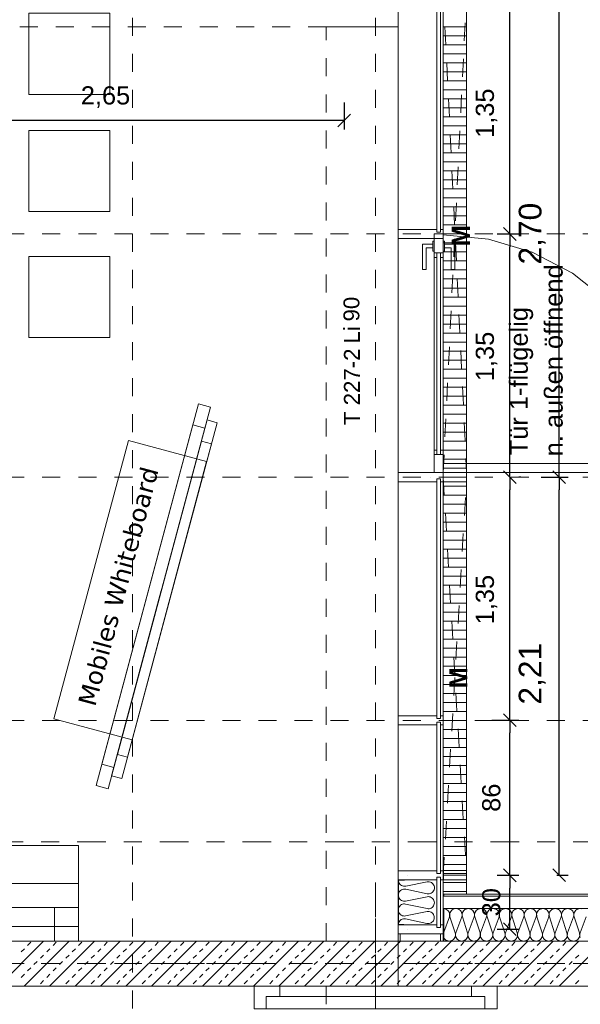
# Model space of a CAD drawing. Header units: metres. Extents: x -45.2 to 14.3, y -31.8 to 10.2.
# Tile 121 of 141: x -4.7 to -1.6, y -13.7 to -8.3. Entities that reach past the tile are written whole.
import ezdxf

# ---------------------------------------------------------------- set-up
doc = ezdxf.new("R2010")
doc.units = ezdxf.units.M
doc.header["$LTSCALE"] = 0.05
for name, pattern in [('1600.2032', [1.6, 0.8, -0.8]), ('Achsen 01', [5.291531, 3.175, -1.058062, 0.352704, -0.705764]), ('ISO-07 Punktiert', [0.889, 0.127, -0.762]), ('ISO-10 Dashed Dotted', [4.699, 3.048, -0.762, 0.127, -0.762]), ('Raster 01', [2, 1, -1]), ('VW-01 Strichlinie kurz', [2, 1, -1])]:
    doc.linetypes.add(name, pattern=pattern)
doc.layers.get('0').update_dxf_attribs({"lineweight": 25})
for name, color, linetype, lineweight, true_color in [('013_Beton und Stahlbetonarbeiten-000 Brüstung', 7, 'Continuous', 9, 0xa6a6a6), ('014_Fassadenarbeiten-330 mineralische Dämmung', 7, 'Continuous', 9, 0x666666), ('021_DA-Brüstungsrinne', 7, 'Continuous', 9, 0xaaaaaa), ('030_Sonnenschutzarbeiten-Bemassung', 7, 'Continuous', 13, 0xff6633), ('030_Sonnenschutzarbeiten-Grundriss', 7, 'Continuous', 13, 0x555555), ('032_Metallarbeiten-Fenster', 7, 'Continuous', 13, 0x444444), ('032_Metallarbeiten-PR_Fassade', 7, 'Continuous', 13, 0x444444), ('ACTES-Einrichtung Aufsicht.', 7, 'Continuous', 9, 0xa6a6a6), ('AV1-Achsen', 1, 'Achsen 01', 18, 0xff0000), ('AV1-Einrichtung', 7, 'Continuous', 9, 0xa6a6a6), ('AV1-Raster', 7, 'Raster 01', 9, 0xa6a6a6)]:
    doc.layers.add(name, color=color, linetype=linetype, lineweight=lineweight, true_color=true_color)
for name, color, linetype, lineweight in [('013_Beton und Stahlbetonarbeiten-000 Unterzüge', 7, 'ISO-07 Punktiert', 13), ('013_Beton und Stahlbetonarbeiten-340 Innenwände', 7, 'Continuous', 18), ('013_Beton und Stahlbetonarbeiten-Deckenversprung GRU', 7, 'VW-01 Strichlinie kurz', 9), ('026_Fensterarbeiten-330 allg.', 7, 'Continuous', 9), ('030_Sonnenschutzarbeiten-Kasten+Behang', 7, 'Continuous', 5), ('030_Sonnenschutzarbeiten-Motor', 7, 'Continuous', 5), ('031_Metallbauarbeiten-340 Innentüren _ Elemente', 7, 'Continuous', 9), ('AV1-Einrichtung Bemaßung', 7, 'Continuous', 9), ('AV1-Schnitt Achsen', 7, 'Achsen 01', 18), ('Keine', 7, 'Continuous', 9)]:
    doc.layers.add(name, color=color, linetype=linetype, lineweight=lineweight)
doc.styles.add('Arial', font='arial.ttf')
doc.styles.add('Arial (bold)', font='arialbd.ttf')
doc.styles.add('Verdana', font='verdana.ttf')

msp = doc.modelspace()

# ---------------------------------------------------------------- linework, layer by layer
at = {"color": 0, "linetype": 'Continuous', "lineweight": 15}
for p, q in [((-2.8396, -8.7848), (-2.9104, -8.8555)), ((-1.9193, -9.4854), (-1.99, -9.4146)), ((-1.99, -9.4146), (-1.9193, -9.4854)), ((-1.9193, -10.8354), (-1.99, -10.7646)), ((-1.99, -10.7646), (-1.9193, -10.8354)), ((-1.6458, -10.8354), (-1.7165, -10.7646)), ((-1.7165, -10.7646), (-1.6458, -10.8354)), ((-1.9193, -12.1845), (-1.99, -12.1138)), ((-1.99, -12.1138), (-1.9193, -12.1845)), ((-1.9193, -13.0454), (-1.99, -12.9746)), ((-1.99, -12.9746), (-1.9193, -13.0454)), ((-1.6458, -13.0448), (-1.7165, -12.974)), ((-1.9193, -13.345), (-1.99, -13.2742))]:
    msp.add_line(p, q, dxfattribs=at)
at = {"color": 0, "linetype": 'ByBlock', "lineweight": -2}
for p, q in [((-2.875, -8.8202), (-2.9457, -8.8202)), ((-1.9547, -9.45), (-1.9547, -9.3793)), ((-1.9547, -9.45), (-1.9547, -9.5207)), ((-1.9547, -10.8), (-1.9547, -10.7293)), ((-1.6811, -10.8), (-1.6811, -10.7293)), ((-1.9547, -10.8), (-1.9547, -10.8707)), ((-1.6811, -10.8), (-1.6811, -10.8707)), ((-1.9547, -12.1492), (-1.9547, -12.0785)), ((-1.9547, -12.1492), (-1.9547, -12.2199)), ((-1.9547, -13.01), (-1.9547, -12.9393)), ((-1.6811, -13.0094), (-1.6811, -12.9387)), ((-1.9547, -13.01), (-1.9547, -13.0807)), ((-1.9547, -13.3096), (-1.9547, -13.2389))]:
    msp.add_line(p, q, dxfattribs=at)
at = {"layer": '013_Beton und Stahlbetonarbeiten-000 Brüstung'}
msp.add_lwpolyline([(-0.125, -13.625), (-2.575, -13.625), (-2.575, -13.375), (-0.125, -13.375)], close=True, dxfattribs=at)
at = {"layer": '013_Beton und Stahlbetonarbeiten-000 Unterzüge', "linetype": 'VW-01 Strichlinie kurz'}
for p, q in [((-2.575, -7.9), (-2.575, -8.3)), ((-2.575, -8.3), (-5.2, -8.3))]:
    msp.add_line(p, q, dxfattribs=at)
msp.add_lwpolyline([(-2.975, -8.3), (-2.575, -8.3), (-2.575, -13.375), (-2.975, -13.375)], close=True, dxfattribs=at)
at = {"layer": '013_Beton und Stahlbetonarbeiten-340 Innenwände', "color": 251, "linetype": 'Continuous', "lineweight": 13, "true_color": 0x4c4c4c}
for p, q in [((-4.5427, -13.375), (-4.7927, -13.625)), ((-4.4013, -13.375), (-4.6513, -13.625)), ((-4.6315, -13.3997), (-4.6139, -13.382)), ((-4.2598, -13.375), (-4.5098, -13.625)), ((-4.4901, -13.3997), (-4.4725, -13.382)), ((-4.1184, -13.375), (-4.3684, -13.625)), ((-4.3487, -13.3997), (-4.331, -13.382)), ((-3.977, -13.375), (-4.227, -13.625)), ((-4.2073, -13.3997), (-4.1896, -13.382)), ((-3.8356, -13.375), (-4.0856, -13.625)), ((-4.0659, -13.3997), (-4.0482, -13.382)), ((-3.6941, -13.375), (-3.9441, -13.625)), ((-3.9244, -13.3997), (-3.9068, -13.382)), ((-3.5527, -13.375), (-3.8027, -13.625)), ((-3.783, -13.3997), (-3.7653, -13.382)), ((-3.4113, -13.375), (-3.6613, -13.625)), ((-3.6416, -13.3997), (-3.6239, -13.382)), ((-3.2699, -13.375), (-3.5199, -13.625)), ((-3.5002, -13.3997), (-3.4825, -13.382)), ((-3.1285, -13.375), (-3.3785, -13.625)), ((-3.3588, -13.3997), (-3.3411, -13.382)), ((-2.987, -13.375), (-3.237, -13.625)), ((-3.2173, -13.3997), (-3.1997, -13.382)), ((-2.8456, -13.375), (-3.0956, -13.625)), ((-3.0759, -13.3997), (-3.0582, -13.382)), ((-2.7042, -13.375), (-2.9542, -13.625)), ((-2.9345, -13.3997), (-2.9168, -13.382)), ((-2.5628, -13.375), (-2.8128, -13.625)), ((-2.7931, -13.3997), (-2.7754, -13.382)), ((-2.4214, -13.375), (-2.6714, -13.625)), ((-2.6517, -13.3997), (-2.634, -13.382)), ((-2.2799, -13.375), (-2.5299, -13.625)), ((-2.5102, -13.3997), (-2.4926, -13.382)), ((-2.1385, -13.375), (-2.3885, -13.625)), ((-2.3688, -13.3997), (-2.3511, -13.382)), ((-1.9971, -13.375), (-2.2471, -13.625)), ((-2.2274, -13.3997), (-2.2097, -13.382)), ((-1.8557, -13.375), (-2.1057, -13.625)), ((-2.086, -13.3997), (-2.0683, -13.382)), ((-1.7142, -13.375), (-1.9642, -13.625)), ((-1.9445, -13.3997), (-1.9269, -13.382)), ((-1.5728, -13.375), (-1.8228, -13.625)), ((-1.8031, -13.3997), (-1.7854, -13.382)), ((-1.4314, -13.375), (-1.6814, -13.625)), ((-1.6617, -13.3997), (-1.644, -13.382)), ((-4.6669, -13.435), (-4.6492, -13.4174)), ((-4.5255, -13.435), (-4.5078, -13.4174)), ((-4.3841, -13.435), (-4.3664, -13.4174)), ((-4.2426, -13.435), (-4.225, -13.4174)), ((-4.1012, -13.435), (-4.0835, -13.4174)), ((-3.9598, -13.435), (-3.9421, -13.4174)), ((-3.8184, -13.435), (-3.8007, -13.4174)), ((-3.677, -13.435), (-3.6593, -13.4174)), ((-3.5355, -13.435), (-3.5179, -13.4174)), ((-3.3941, -13.435), (-3.3764, -13.4174)), ((-3.2527, -13.435), (-3.235, -13.4174)), ((-3.1113, -13.435), (-3.0936, -13.4174)), ((-2.9698, -13.435), (-2.9522, -13.4174)), ((-2.8284, -13.435), (-2.8107, -13.4174)), ((-2.687, -13.435), (-2.6693, -13.4174)), ((-2.5456, -13.435), (-2.5279, -13.4174)), ((-2.4042, -13.435), (-2.3865, -13.4174)), ((-2.2627, -13.435), (-2.2451, -13.4174)), ((-2.1213, -13.435), (-2.1036, -13.4174)), ((-1.9799, -13.435), (-1.9622, -13.4174)), ((-1.8385, -13.435), (-1.8208, -13.4174)), ((-1.6971, -13.435), (-1.6794, -13.4174)), ((-4.5962, -13.5057), (-4.5785, -13.4881)), ((-4.5608, -13.4704), (-4.5432, -13.4527)), ((-4.4548, -13.5057), (-4.4371, -13.4881)), ((-4.4194, -13.4704), (-4.4017, -13.4527)), ((-4.3134, -13.5057), (-4.2957, -13.4881)), ((-4.278, -13.4704), (-4.2603, -13.4527)), ((-4.1719, -13.5057), (-4.1543, -13.4881)), ((-4.1366, -13.4704), (-4.1189, -13.4527)), ((-4.0305, -13.5057), (-4.0128, -13.4881)), ((-3.9952, -13.4704), (-3.9775, -13.4527)), ((-3.8891, -13.5057), (-3.8714, -13.4881)), ((-3.8537, -13.4704), (-3.8361, -13.4527)), ((-3.7477, -13.5057), (-3.73, -13.4881)), ((-3.7123, -13.4704), (-3.6946, -13.4527)), ((-3.6062, -13.5057), (-3.5886, -13.4881)), ((-3.5709, -13.4704), (-3.5532, -13.4527)), ((-3.4648, -13.5057), (-3.4471, -13.4881)), ((-3.4295, -13.4704), (-3.4118, -13.4527)), ((-3.3234, -13.5057), (-3.3057, -13.4881)), ((-3.288, -13.4704), (-3.2704, -13.4527)), ((-3.182, -13.5057), (-3.1643, -13.4881)), ((-3.1466, -13.4704), (-3.1289, -13.4527)), ((-3.0406, -13.5057), (-3.0229, -13.4881)), ((-3.0052, -13.4704), (-2.9875, -13.4527)), ((-2.8991, -13.5057), (-2.8815, -13.4881)), ((-2.8638, -13.4704), (-2.8461, -13.4527)), ((-2.7577, -13.5057), (-2.74, -13.4881)), ((-2.7224, -13.4704), (-2.7047, -13.4527)), ((-2.6163, -13.5057), (-2.5986, -13.4881)), ((-2.5809, -13.4704), (-2.5633, -13.4527)), ((-2.4749, -13.5057), (-2.4572, -13.4881)), ((-2.4395, -13.4704), (-2.4218, -13.4527)), ((-2.3335, -13.5057), (-2.3158, -13.4881)), ((-2.2981, -13.4704), (-2.2804, -13.4527)), ((-2.192, -13.5057), (-2.1744, -13.4881)), ((-2.1567, -13.4704), (-2.139, -13.4527)), ((-2.0506, -13.5057), (-2.0329, -13.4881)), ((-2.0153, -13.4704), (-1.9976, -13.4527)), ((-1.9092, -13.5057), (-1.8915, -13.4881)), ((-1.8738, -13.4704), (-1.8562, -13.4527)), ((-1.7678, -13.5057), (-1.7501, -13.4881)), ((-1.7324, -13.4704), (-1.7147, -13.4527)), ((-1.6263, -13.5057), (-1.6087, -13.4881)), ((-1.591, -13.4704), (-1.5733, -13.4527)), ((-4.6315, -13.5411), (-4.6139, -13.5234)), ((-4.4901, -13.5411), (-4.4725, -13.5234)), ((-4.3487, -13.5411), (-4.331, -13.5234)), ((-4.2073, -13.5411), (-4.1896, -13.5234)), ((-4.0659, -13.5411), (-4.0482, -13.5234)), ((-3.9244, -13.5411), (-3.9068, -13.5234)), ((-3.783, -13.5411), (-3.7653, -13.5234)), ((-3.6416, -13.5411), (-3.6239, -13.5234)), ((-3.5002, -13.5411), (-3.4825, -13.5234)), ((-3.3588, -13.5411), (-3.3411, -13.5234)), ((-3.2173, -13.5411), (-3.1997, -13.5234)), ((-3.0759, -13.5411), (-3.0582, -13.5234)), ((-2.9345, -13.5411), (-2.9168, -13.5234)), ((-2.7931, -13.5411), (-2.7754, -13.5234)), ((-2.6517, -13.5411), (-2.634, -13.5234)), ((-2.5102, -13.5411), (-2.4926, -13.5234)), ((-2.3688, -13.5411), (-2.3511, -13.5234)), ((-2.2274, -13.5411), (-2.2097, -13.5234)), ((-2.086, -13.5411), (-2.0683, -13.5234)), ((-1.9445, -13.5411), (-1.9269, -13.5234)), ((-1.8031, -13.5411), (-1.7854, -13.5234)), ((-1.6617, -13.5411), (-1.644, -13.5234)), ((-4.6669, -13.5765), (-4.6492, -13.5588)), ((-4.5608, -13.6118), (-4.5432, -13.5941)), ((-4.5255, -13.5765), (-4.5078, -13.5588)), ((-4.4194, -13.6118), (-4.4017, -13.5941)), ((-4.3841, -13.5765), (-4.3664, -13.5588)), ((-4.278, -13.6118), (-4.2603, -13.5941)), ((-4.2426, -13.5765), (-4.225, -13.5588)), ((-4.1366, -13.6118), (-4.1189, -13.5941)), ((-4.1012, -13.5765), (-4.0835, -13.5588)), ((-3.9952, -13.6118), (-3.9775, -13.5941)), ((-3.9598, -13.5765), (-3.9421, -13.5588)), ((-3.8537, -13.6118), (-3.8361, -13.5941)), ((-3.8184, -13.5765), (-3.8007, -13.5588)), ((-3.7123, -13.6118), (-3.6946, -13.5941)), ((-3.677, -13.5765), (-3.6593, -13.5588)), ((-3.5709, -13.6118), (-3.5532, -13.5941)), ((-3.5355, -13.5765), (-3.5179, -13.5588)), ((-3.4295, -13.6118), (-3.4118, -13.5941)), ((-3.3941, -13.5765), (-3.3764, -13.5588)), ((-3.288, -13.6118), (-3.2704, -13.5941)), ((-3.2527, -13.5765), (-3.235, -13.5588)), ((-3.1466, -13.6118), (-3.1289, -13.5941)), ((-3.1113, -13.5765), (-3.0936, -13.5588)), ((-3.0052, -13.6118), (-2.9875, -13.5941)), ((-2.9698, -13.5765), (-2.9522, -13.5588)), ((-2.8638, -13.6118), (-2.8461, -13.5941)), ((-2.8284, -13.5765), (-2.8107, -13.5588)), ((-2.7224, -13.6118), (-2.7047, -13.5941)), ((-2.687, -13.5765), (-2.6693, -13.5588)), ((-2.5809, -13.6118), (-2.5633, -13.5941)), ((-2.5456, -13.5765), (-2.5279, -13.5588)), ((-2.4395, -13.6118), (-2.4218, -13.5941)), ((-2.4042, -13.5765), (-2.3865, -13.5588)), ((-2.2981, -13.6118), (-2.2804, -13.5941)), ((-2.2627, -13.5765), (-2.2451, -13.5588)), ((-2.1567, -13.6118), (-2.139, -13.5941)), ((-2.1213, -13.5765), (-2.1036, -13.5588)), ((-2.0153, -13.6118), (-1.9976, -13.5941)), ((-1.9799, -13.5765), (-1.9622, -13.5588)), ((-1.8738, -13.6118), (-1.8562, -13.5941)), ((-1.8385, -13.5765), (-1.8208, -13.5588)), ((-1.7324, -13.6118), (-1.7147, -13.5941)), ((-1.6971, -13.5765), (-1.6794, -13.5588)), ((-1.591, -13.6118), (-1.5733, -13.5941))]:
    msp.add_line(p, q, dxfattribs=at)
at = {"layer": '013_Beton und Stahlbetonarbeiten-340 Innenwände'}
msp.add_lwpolyline([(-9.3, -13.375), (-0.125, -13.375), (-0.125, -13.625), (-9.3, -13.625)], close=True, dxfattribs=at)
at = {"layer": '013_Beton und Stahlbetonarbeiten-Deckenversprung GRU', "linetype": 'VW-01 Strichlinie kurz'}
msp.add_line((-2.975, -13.625), (-2.975, -21.725), dxfattribs=at)
at = {"layer": '014_Fassadenarbeiten-330 mineralische Dämmung'}
for points in [[(-2.5735, -13.0369), (-2.573, -13.0428), (-2.5715, -13.0486), (-2.5689, -13.054), (-2.5655, -13.0589), (-2.5612, -13.0631), (-2.5563, -13.0665), (-2.5509, -13.0689), (-2.5451, -13.0704), (-2.5391, -13.0708), (-2.5332, -13.0701), (-2.4141, -13.0462), (-2.4141, -13.0462), (-2.4081, -13.0456), (-2.4022, -13.046), (-2.3964, -13.0474), (-2.3909, -13.0499), (-2.386, -13.0533), (-2.3818, -13.0575), (-2.3783, -13.0623), (-2.3758, -13.0677), (-2.3742, -13.0735), (-2.3738, -13.0795), (-2.3738, -13.0795), (-2.3743, -13.0854), (-2.3759, -13.0911), (-2.3785, -13.0965), (-2.382, -13.1014), (-2.3863, -13.1055), (-2.3913, -13.1088), (-2.3968, -13.1112), (-2.4026, -13.1126), (-2.4085, -13.1129), (-2.4144, -13.1122), (-2.5333, -13.0869), (-2.5333, -13.0869), (-2.5392, -13.0861), (-2.5452, -13.0865), (-2.551, -13.0879), (-2.5565, -13.0902), (-2.5614, -13.0936), (-2.5657, -13.0977), (-2.5692, -13.1025), (-2.5718, -13.1079), (-2.5734, -13.1137), (-2.574, -13.1196), (-2.574, -13.1196), (-2.5735, -13.1255), (-2.572, -13.1313), (-2.5694, -13.1367), (-2.566, -13.1416), (-2.5617, -13.1458), (-2.5568, -13.1492), (-2.5514, -13.1516), (-2.5456, -13.1531), (-2.5396, -13.1535), (-2.5337, -13.1528), (-2.4145, -13.1289), (-2.4145, -13.1289), (-2.4086, -13.1283), (-2.4027, -13.1287), (-2.3969, -13.1301), (-2.3914, -13.1326), (-2.3865, -13.136), (-2.3823, -13.1402), (-2.3788, -13.145), (-2.3763, -13.1504), (-2.3747, -13.1562), (-2.3743, -13.1622), (-2.3743, -13.1622), (-2.3748, -13.1681), (-2.3764, -13.1738), (-2.379, -13.1792), (-2.3825, -13.1841), (-2.3868, -13.1882), (-2.3918, -13.1915), (-2.3973, -13.1939), (-2.4031, -13.1953), (-2.409, -13.1956), (-2.4149, -13.1949), (-2.5338, -13.1696), (-2.5338, -13.1696), (-2.5397, -13.1688), (-2.5457, -13.1692), (-2.5515, -13.1706), (-2.557, -13.1729), (-2.5619, -13.1763), (-2.5662, -13.1804), (-2.5697, -13.1852), (-2.5723, -13.1906), (-2.5739, -13.1964), (-2.5745, -13.2023), (-2.5745, -13.2023), (-2.574, -13.2082), (-2.5725, -13.214), (-2.5699, -13.2194), (-2.5665, -13.2243), (-2.5622, -13.2285), (-2.5573, -13.2319), (-2.5519, -13.2343), (-2.5461, -13.2358), (-2.5401, -13.2362), (-2.5342, -13.2355), (-2.415, -13.2116), (-2.415, -13.2116), (-2.4091, -13.211), (-2.4032, -13.2114), (-2.3974, -13.2128), (-2.3919, -13.2153), (-2.387, -13.2187), (-2.3828, -13.2229), (-2.3793, -13.2277), (-2.3768, -13.2331), (-2.3752, -13.2389), (-2.3748, -13.2449), (-2.3748, -13.2449), (-2.3753, -13.2508), (-2.3769, -13.2565), (-2.3795, -13.2619), (-2.383, -13.2668), (-2.3873, -13.2709), (-2.3923, -13.2742), (-2.3978, -13.2766), (-2.4036, -13.278), (-2.4095, -13.2783), (-2.4154, -13.2776), (-2.5343, -13.2523), (-2.5343, -13.2523), (-2.5402, -13.2515), (-2.5462, -13.2519), (-2.552, -13.2533), (-2.5575, -13.2556), (-2.5624, -13.259), (-2.5667, -13.2631), (-2.5702, -13.2679), (-2.5728, -13.2733), (-2.5744, -13.2791), (-2.575, -13.285)], [(-2.3225, -13.195), (-2.3162, -13.1958), (-2.3102, -13.1978), (-2.3046, -13.2008), (-2.2997, -13.2048), (-2.2955, -13.2097), (-2.2924, -13.2152), (-2.2903, -13.2212), (-2.2894, -13.2275), (-2.2896, -13.2338), (-2.291, -13.24), (-2.3225, -13.3254)], [(-2.0841, -13.24), (-2.0828, -13.234), (-2.0825, -13.2278), (-2.0833, -13.2217), (-2.0853, -13.2159), (-2.0882, -13.2104), (-2.092, -13.2056), (-2.0967, -13.2016), (-2.0967, -13.2016), (-2.102, -13.1984), (-2.1078, -13.1962), (-2.1138, -13.1951), (-2.12, -13.1951), (-2.1261, -13.1962), (-2.1318, -13.1984), (-2.1371, -13.2016), (-2.1371, -13.2016), (-2.1418, -13.2056), (-2.1456, -13.2104), (-2.1486, -13.2159), (-2.1505, -13.2217), (-2.1513, -13.2278), (-2.1511, -13.234), (-2.1497, -13.24), (-2.1208, -13.33), (-2.1208, -13.33), (-2.1194, -13.336), (-2.1191, -13.3422), (-2.12, -13.3483), (-2.1219, -13.3542), (-2.1248, -13.3596), (-2.1287, -13.3644), (-2.1333, -13.3685), (-2.1333, -13.3685), (-2.1386, -13.3716), (-2.1444, -13.3738), (-2.1505, -13.3749), (-2.1566, -13.3749), (-2.1627, -13.3738), (-2.1685, -13.3716), (-2.1738, -13.3685), (-2.1738, -13.3685), (-2.1784, -13.3644), (-2.1823, -13.3596), (-2.1852, -13.3542), (-2.1871, -13.3483), (-2.188, -13.3422), (-2.1877, -13.336), (-2.1863, -13.33), (-2.1531, -13.24), (-2.1531, -13.24), (-2.1517, -13.234), (-2.1514, -13.2278), (-2.1523, -13.2217), (-2.1542, -13.2159), (-2.1571, -13.2104), (-2.161, -13.2056), (-2.1656, -13.2016), (-2.1656, -13.2016), (-2.1709, -13.1984), (-2.1767, -13.1962), (-2.1828, -13.1951), (-2.1889, -13.1951), (-2.195, -13.1962), (-2.2008, -13.1984), (-2.2061, -13.2016), (-2.2061, -13.2016), (-2.2107, -13.2056), (-2.2146, -13.2104), (-2.2175, -13.2159), (-2.2194, -13.2217), (-2.2203, -13.2278), (-2.22, -13.234), (-2.2186, -13.24), (-2.1897, -13.33), (-2.1897, -13.33), (-2.1884, -13.336), (-2.1881, -13.3422), (-2.1889, -13.3483), (-2.1908, -13.3542), (-2.1938, -13.3596), (-2.1976, -13.3644), (-2.2023, -13.3685), (-2.2023, -13.3685), (-2.2076, -13.3716), (-2.2133, -13.3738), (-2.2194, -13.3749), (-2.2256, -13.3749), (-2.2317, -13.3738), (-2.2374, -13.3716), (-2.2427, -13.3685), (-2.2427, -13.3685), (-2.2474, -13.3644), (-2.2512, -13.3596), (-2.2542, -13.3542), (-2.2561, -13.3483), (-2.2569, -13.3422), (-2.2566, -13.336), (-2.2553, -13.33), (-2.222, -13.24), (-2.222, -13.24), (-2.2207, -13.234), (-2.2204, -13.2278), (-2.2212, -13.2217), (-2.2231, -13.2159), (-2.2261, -13.2104), (-2.2299, -13.2056), (-2.2346, -13.2016), (-2.2346, -13.2016), (-2.2399, -13.1984), (-2.2456, -13.1962), (-2.2517, -13.1951), (-2.2579, -13.1951), (-2.2639, -13.1962), (-2.2697, -13.1984), (-2.275, -13.2016), (-2.275, -13.2016), (-2.2797, -13.2056), (-2.2835, -13.2104), (-2.2864, -13.2159), (-2.2884, -13.2217), (-2.2892, -13.2278), (-2.2889, -13.234), (-2.2876, -13.24), (-2.2587, -13.33), (-2.2587, -13.33), (-2.2573, -13.3363), (-2.2571, -13.3428), (-2.2581, -13.3492), (-2.2603, -13.3552), (-2.2636, -13.3608), (-2.2678, -13.3657), (-2.2729, -13.3696), (-2.2787, -13.3726), (-2.2787, -13.3726), (-2.2849, -13.3744), (-2.2913, -13.375), (-2.2978, -13.3744), (-2.304, -13.3726), (-2.3098, -13.3697), (-2.3149, -13.3658), (-2.3192, -13.361), (-2.3225, -13.3554)], [(-1.5589, -13.1956), (-1.5653, -13.195), (-1.5718, -13.1956), (-1.578, -13.1974), (-1.5838, -13.2003), (-1.5889, -13.2043), (-1.5932, -13.2092), (-1.5965, -13.2147), (-1.5987, -13.2208), (-1.5997, -13.2272), (-1.5995, -13.2337), (-1.5981, -13.24), (-1.5692, -13.33), (-1.5692, -13.33), (-1.5678, -13.3363), (-1.5676, -13.3428), (-1.5686, -13.3492), (-1.5708, -13.3553), (-1.5742, -13.3608), (-1.5784, -13.3657), (-1.5836, -13.3697), (-1.5893, -13.3726), (-1.5955, -13.3744), (-1.602, -13.375), (-1.6084, -13.3744), (-1.6147, -13.3726), (-1.6204, -13.3697), (-1.6256, -13.3657), (-1.6298, -13.3608), (-1.6331, -13.3553), (-1.6353, -13.3492), (-1.6364, -13.3428), (-1.6362, -13.3363), (-1.6348, -13.33), (-1.6015, -13.24), (-1.6015, -13.24), (-1.6001, -13.2337), (-1.5999, -13.2272), (-1.6009, -13.2208), (-1.6032, -13.2147), (-1.6065, -13.2092), (-1.6107, -13.2043), (-1.6159, -13.2003), (-1.6216, -13.1974), (-1.6278, -13.1956), (-1.6343, -13.195), (-1.6407, -13.1956), (-1.647, -13.1974), (-1.6527, -13.2003), (-1.6578, -13.2043), (-1.6621, -13.2092), (-1.6654, -13.2147), (-1.6676, -13.2208), (-1.6687, -13.2272), (-1.6685, -13.2337), (-1.6671, -13.24), (-1.6382, -13.33), (-1.6382, -13.33), (-1.6368, -13.3363), (-1.6366, -13.3428), (-1.6376, -13.3492), (-1.6398, -13.3553), (-1.6431, -13.3608), (-1.6474, -13.3657), (-1.6525, -13.3697), (-1.6583, -13.3726), (-1.6645, -13.3744), (-1.6709, -13.375), (-1.6774, -13.3744), (-1.6836, -13.3726), (-1.6894, -13.3697), (-1.6945, -13.3657), (-1.6988, -13.3608), (-1.7021, -13.3553), (-1.7043, -13.3492), (-1.7053, -13.3428), (-1.7051, -13.3363), (-1.7037, -13.33), (-1.6705, -13.24), (-1.6705, -13.24), (-1.6691, -13.2337), (-1.6689, -13.2272), (-1.6699, -13.2208), (-1.6721, -13.2147), (-1.6754, -13.2092), (-1.6797, -13.2043), (-1.6848, -13.2003), (-1.6906, -13.1974), (-1.6968, -13.1956), (-1.7032, -13.195), (-1.7097, -13.1956), (-1.7159, -13.1974), (-1.7217, -13.2003), (-1.7268, -13.2043), (-1.7311, -13.2092), (-1.7344, -13.2147), (-1.7366, -13.2208), (-1.7376, -13.2272), (-1.7374, -13.2337), (-1.736, -13.24), (-1.7071, -13.33), (-1.7071, -13.33), (-1.7057, -13.3363), (-1.7055, -13.3428), (-1.7065, -13.3492), (-1.7087, -13.3553), (-1.712, -13.3608), (-1.7163, -13.3657), (-1.7214, -13.3697), (-1.7272, -13.3726), (-1.7334, -13.3744), (-1.7399, -13.375), (-1.7463, -13.3744), (-1.7526, -13.3726), (-1.7583, -13.3697), (-1.7634, -13.3657), (-1.7677, -13.3608), (-1.771, -13.3553), (-1.7732, -13.3492), (-1.7743, -13.3428), (-1.7741, -13.3363), (-1.7727, -13.33), (-1.7394, -13.24), (-1.7394, -13.24), (-1.738, -13.2337), (-1.7378, -13.2272), (-1.7388, -13.2208), (-1.741, -13.2147), (-1.7443, -13.2092), (-1.7486, -13.2043), (-1.7538, -13.2003), (-1.7595, -13.1974), (-1.7657, -13.1956), (-1.7722, -13.195), (-1.7786, -13.1956), (-1.7848, -13.1974), (-1.7906, -13.2003), (-1.7957, -13.2043), (-1.8, -13.2092), (-1.8033, -13.2147), (-1.8055, -13.2208), (-1.8066, -13.2272), (-1.8064, -13.2337), (-1.805, -13.24), (-1.776, -13.33), (-1.776, -13.33), (-1.7746, -13.3363), (-1.7745, -13.3428), (-1.7755, -13.3492), (-1.7777, -13.3553), (-1.781, -13.3608), (-1.7853, -13.3657), (-1.7904, -13.3697), (-1.7962, -13.3726), (-1.8024, -13.3744), (-1.8088, -13.375), (-1.8153, -13.3744), (-1.8215, -13.3726), (-1.8273, -13.3697), (-1.8324, -13.3657), (-1.8367, -13.3608), (-1.84, -13.3553), (-1.8422, -13.3492), (-1.8432, -13.3428), (-1.843, -13.3363), (-1.8416, -13.33), (-1.8083, -13.24), (-1.8083, -13.24), (-1.8069, -13.2337), (-1.8068, -13.2272), (-1.8078, -13.2208), (-1.81, -13.2147), (-1.8133, -13.2092), (-1.8176, -13.2043), (-1.8227, -13.2003), (-1.8285, -13.1974), (-1.8347, -13.1956), (-1.8411, -13.195), (-1.8476, -13.1956), (-1.8538, -13.1974), (-1.8596, -13.2003), (-1.8647, -13.2043), (-1.869, -13.2092), (-1.8723, -13.2147), (-1.8745, -13.2208), (-1.8755, -13.2272), (-1.8753, -13.2337), (-1.8739, -13.24), (-1.845, -13.33), (-1.845, -13.33), (-1.8436, -13.3363), (-1.8434, -13.3428), (-1.8444, -13.3492), (-1.8466, -13.3553), (-1.8499, -13.3608), (-1.8542, -13.3657), (-1.8593, -13.3697), (-1.8651, -13.3726), (-1.8713, -13.3744), (-1.8778, -13.375), (-1.8842, -13.3744), (-1.8904, -13.3726), (-1.8962, -13.3697), (-1.9013, -13.3657), (-1.9056, -13.3608), (-1.9089, -13.3553), (-1.9111, -13.3492), (-1.9121, -13.3428), (-1.912, -13.3363), (-1.9106, -13.33), (-1.8773, -13.24), (-1.8773, -13.24), (-1.8759, -13.2337), (-1.8757, -13.2272), (-1.8767, -13.2208), (-1.8789, -13.2147), (-1.8822, -13.2092), (-1.8865, -13.2043), (-1.8916, -13.2003), (-1.8974, -13.1974), (-1.9036, -13.1956), (-1.9101, -13.195), (-1.9165, -13.1956), (-1.9227, -13.1974), (-1.9285, -13.2003), (-1.9336, -13.2043), (-1.9379, -13.2092), (-1.9412, -13.2147), (-1.9434, -13.2208), (-1.9444, -13.2272), (-1.9443, -13.2337), (-1.9429, -13.24), (-1.9139, -13.33), (-1.9139, -13.33), (-1.9125, -13.3363), (-1.9123, -13.3428), (-1.9134, -13.3492), (-1.9156, -13.3553), (-1.9189, -13.3608), (-1.9232, -13.3657), (-1.9283, -13.3697), (-1.9341, -13.3726), (-1.9403, -13.3744), (-1.9467, -13.375), (-1.9532, -13.3744), (-1.9594, -13.3726), (-1.9652, -13.3697), (-1.9703, -13.3657), (-1.9746, -13.3608), (-1.9779, -13.3553), (-1.9801, -13.3492), (-1.9811, -13.3428), (-1.9809, -13.3363), (-1.9795, -13.33), (-1.9462, -13.24), (-1.9462, -13.24), (-1.9448, -13.2337), (-1.9446, -13.2272), (-1.9457, -13.2208), (-1.9479, -13.2147), (-1.9512, -13.2092), (-1.9555, -13.2043), (-1.9606, -13.2003), (-1.9664, -13.1974), (-1.9726, -13.1956), (-1.979, -13.195), (-1.9855, -13.1956), (-1.9917, -13.1974), (-1.9975, -13.2003), (-2.0026, -13.2043), (-2.0069, -13.2092), (-2.0102, -13.2147), (-2.0124, -13.2208), (-2.0134, -13.2272), (-2.0132, -13.2337), (-2.0118, -13.24), (-1.9829, -13.33), (-1.9829, -13.33), (-1.9815, -13.3363), (-1.9813, -13.3428), (-1.9823, -13.3492), (-1.9845, -13.3553), (-1.9878, -13.3608), (-1.9921, -13.3657), (-1.9972, -13.3697), (-2.003, -13.3726), (-2.0092, -13.3744), (-2.0157, -13.375), (-2.0221, -13.3744), (-2.0283, -13.3726), (-2.0341, -13.3697), (-2.0392, -13.3657), (-2.0435, -13.3608), (-2.0468, -13.3553), (-2.049, -13.3492), (-2.05, -13.3428), (-2.0498, -13.3363), (-2.0484, -13.33), (-2.0152, -13.24), (-2.0152, -13.24), (-2.0138, -13.2337), (-2.0136, -13.2272), (-2.0146, -13.2208), (-2.0168, -13.2147), (-2.0201, -13.2092), (-2.0244, -13.2043), (-2.0295, -13.2003), (-2.0353, -13.1974), (-2.0415, -13.1956), (-2.048, -13.195), (-2.0544, -13.1956), (-2.0606, -13.1974), (-2.0664, -13.2003), (-2.0715, -13.2043), (-2.0758, -13.2092), (-2.0791, -13.2147), (-2.0813, -13.2208), (-2.0823, -13.2272), (-2.0821, -13.2337), (-2.0807, -13.24), (-2.0518, -13.33), (-2.0518, -13.33), (-2.0504, -13.3363), (-2.0502, -13.3428), (-2.0513, -13.3492), (-2.0535, -13.3553), (-2.0568, -13.3608), (-2.0611, -13.3657), (-2.0662, -13.3697), (-2.0719, -13.3726), (-2.0782, -13.3744), (-2.0846, -13.375), (-2.0911, -13.3744), (-2.0973, -13.3726), (-2.103, -13.3697), (-2.1082, -13.3657), (-2.1125, -13.3608), (-2.1158, -13.3553), (-2.118, -13.3492), (-2.119, -13.3428), (-2.1188, -13.3363), (-2.1174, -13.33), (-2.0841, -13.24), (-2.0841, -13.24), (-2.0827, -13.2337), (-2.0825, -13.2272), (-2.0836, -13.2208), (-2.0858, -13.2147), (-2.0891, -13.2092), (-2.0934, -13.2043), (-2.0985, -13.2003), (-2.1042, -13.1974), (-2.1105, -13.1956), (-2.1169, -13.195), (-2.1234, -13.1956), (-2.1296, -13.1974), (-2.1353, -13.2003), (-2.1405, -13.2043), (-2.1447, -13.2092), (-2.148, -13.2147), (-2.1503, -13.2208), (-2.1513, -13.2272), (-2.1511, -13.2337), (-2.1497, -13.24), (-2.1208, -13.33), (-2.1208, -13.33), (-2.1194, -13.3363), (-2.1192, -13.3428), (-2.1202, -13.3492), (-2.1224, -13.3553), (-2.1257, -13.3608), (-2.13, -13.3657), (-2.1351, -13.3697), (-2.1409, -13.3726), (-2.1471, -13.3744), (-2.1536, -13.375), (-2.16, -13.3744), (-2.1662, -13.3726), (-2.172, -13.3697), (-2.1771, -13.3657), (-2.1814, -13.3608), (-2.1847, -13.3553), (-2.1869, -13.3492), (-2.1879, -13.3428), (-2.1877, -13.3363), (-2.1863, -13.33), (-2.1531, -13.24), (-2.1531, -13.24), (-2.1517, -13.2337), (-2.1515, -13.2272), (-2.1525, -13.2208), (-2.1547, -13.2147), (-2.158, -13.2092), (-2.1623, -13.2043), (-2.1674, -13.2003), (-2.1732, -13.1974), (-2.1794, -13.1956), (-2.1859, -13.195), (-2.1923, -13.1956), (-2.1985, -13.1974), (-2.2043, -13.2003), (-2.2094, -13.2043), (-2.2137, -13.2092), (-2.217, -13.2147), (-2.2192, -13.2208), (-2.2202, -13.2272), (-2.22, -13.2337), (-2.2186, -13.24), (-2.1897, -13.33), (-2.1897, -13.33), (-2.1883, -13.3363), (-2.1881, -13.3428), (-2.1891, -13.3492), (-2.1914, -13.3553), (-2.1947, -13.3608), (-2.1989, -13.3657), (-2.2041, -13.3697), (-2.2098, -13.3726), (-2.2161, -13.3744), (-2.2225, -13.375), (-2.2289, -13.3744), (-2.2352, -13.3726), (-2.2409, -13.3697), (-2.2461, -13.3657), (-2.2503, -13.3608), (-2.2536, -13.3553), (-2.2558, -13.3492), (-2.2569, -13.3428), (-2.2567, -13.3363), (-2.2553, -13.33)], [(-1.5642, -13.3553), (-1.5664, -13.3492), (-1.5674, -13.3428), (-1.5672, -13.3363), (-1.5658, -13.33), (-1.5326, -13.24)]]:
    msp.add_lwpolyline(points, dxfattribs=at)
msp.add_lwpolyline([(-2.3225, -13.195), (-2.3225, -13.375), (0.125, -13.375), (0.125, -13.5), (0.305, -13.5), (0.305, -13.195)], close=True, dxfattribs=at)
at = {"layer": '021_DA-Brüstungsrinne', "color": 7, "linetype": 'Continuous', "lineweight": 9}
for p, q in [((-2.325, -8.3), (-2.195, -8.3)), ((-2.325, -8.35), (-2.195, -8.35)), ((-2.325, -8.4), (-2.195, -8.4)), ((-2.325, -8.45), (-2.195, -8.45)), ((-2.325, -8.5), (-2.195, -8.5)), ((-2.325, -8.55), (-2.195, -8.55)), ((-2.325, -8.6), (-2.195, -8.6)), ((-2.325, -8.65), (-2.195, -8.65)), ((-2.325, -8.7), (-2.195, -8.7)), ((-2.325, -8.75), (-2.195, -8.75)), ((-2.325, -8.8), (-2.195, -8.8)), ((-2.325, -8.85), (-2.195, -8.85)), ((-2.325, -8.9), (-2.195, -8.9)), ((-2.325, -8.95), (-2.195, -8.95)), ((-2.325, -9), (-2.195, -9)), ((-2.325, -9.05), (-2.195, -9.05)), ((-2.325, -9.1), (-2.195, -9.1)), ((-2.325, -9.15), (-2.195, -9.15)), ((-2.325, -9.2), (-2.195, -9.2)), ((-2.325, -9.25), (-2.195, -9.25)), ((-2.325, -9.3), (-2.195, -9.3)), ((-2.325, -9.35), (-2.195, -9.35)), ((-2.325, -9.4), (-2.195, -9.4)), ((-2.325, -9.45), (-2.195, -9.45)), ((-2.325, -9.5), (-2.195, -9.5)), ((-2.325, -9.55), (-2.195, -9.55)), ((-2.325, -9.6), (-2.195, -9.6)), ((-2.325, -9.65), (-2.195, -9.65)), ((-2.325, -9.7), (-2.195, -9.7)), ((-2.325, -9.75), (-2.195, -9.75)), ((-2.325, -9.8), (-2.195, -9.8)), ((-2.325, -9.85), (-2.195, -9.85)), ((-2.325, -9.9), (-2.195, -9.9)), ((-2.325, -9.95), (-2.195, -9.95)), ((-2.325, -10), (-2.195, -10)), ((-2.325, -10.05), (-2.195, -10.05)), ((-2.325, -10.1), (-2.195, -10.1)), ((-2.325, -10.15), (-2.195, -10.15)), ((-2.325, -10.2), (-2.195, -10.2)), ((-2.325, -10.25), (-2.195, -10.25)), ((-2.325, -10.3), (-2.195, -10.3)), ((-2.325, -10.35), (-2.195, -10.35)), ((-2.325, -10.4), (-2.195, -10.4)), ((-2.325, -10.45), (-2.195, -10.45)), ((-2.325, -10.5), (-2.195, -10.5)), ((-2.325, -10.55), (-2.195, -10.55)), ((-2.325, -10.6), (-2.195, -10.6)), ((-2.325, -10.65), (-2.195, -10.65)), ((-2.325, -10.7), (-2.195, -10.7)), ((-2.325, -10.75), (-2.195, -10.75)), ((-2.325, -10.8), (-2.195, -10.8)), ((-2.325, -10.85), (-2.195, -10.85)), ((-2.325, -10.9), (-2.195, -10.9)), ((-2.325, -10.95), (-2.195, -10.95)), ((-2.325, -11), (-2.195, -11)), ((-2.325, -11.05), (-2.195, -11.05)), ((-2.325, -11.1), (-2.195, -11.1)), ((-2.325, -11.15), (-2.195, -11.15)), ((-2.325, -11.2), (-2.195, -11.2)), ((-2.325, -11.25), (-2.195, -11.25)), ((-2.325, -11.3), (-2.195, -11.3)), ((-2.325, -11.35), (-2.195, -11.35)), ((-2.325, -11.4), (-2.195, -11.4)), ((-2.325, -11.45), (-2.195, -11.45)), ((-2.325, -11.5), (-2.195, -11.5)), ((-2.325, -11.55), (-2.195, -11.55)), ((-2.325, -11.6), (-2.195, -11.6)), ((-2.325, -11.65), (-2.195, -11.65)), ((-2.325, -11.7), (-2.195, -11.7)), ((-2.325, -11.75), (-2.195, -11.75)), ((-2.325, -11.8), (-2.195, -11.8)), ((-2.325, -11.85), (-2.195, -11.85)), ((-2.325, -11.9), (-2.195, -11.9)), ((-2.325, -11.95), (-2.195, -11.95)), ((-2.325, -12), (-2.195, -12)), ((-2.325, -12.05), (-2.195, -12.05)), ((-2.325, -12.1), (-2.195, -12.1)), ((-2.325, -12.15), (-2.195, -12.15)), ((-2.325, -12.2), (-2.195, -12.2)), ((-2.325, -12.25), (-2.195, -12.25)), ((-2.325, -12.3), (-2.195, -12.3)), ((-2.325, -12.35), (-2.195, -12.35)), ((-2.325, -12.4), (-2.195, -12.4)), ((-2.325, -12.45), (-2.195, -12.45)), ((-2.325, -12.5), (-2.195, -12.5)), ((-2.325, -12.55), (-2.195, -12.55)), ((-2.325, -12.6), (-2.195, -12.6)), ((-2.325, -12.65), (-2.195, -12.65)), ((-2.325, -12.7), (-2.195, -12.7)), ((-2.325, -12.75), (-2.195, -12.75)), ((-2.325, -12.8), (-2.195, -12.8)), ((-2.325, -12.85), (-2.195, -12.85)), ((-2.325, -12.9), (-2.195, -12.9)), ((-2.325, -12.95), (-2.195, -12.95)), ((-2.325, -13), (-2.195, -13)), ((-2.325, -13.05), (-2.195, -13.05)), ((-2.325, -13.1), (-2.195, -13.1))]:
    msp.add_line(p, q, dxfattribs=at)
at = {"layer": '021_DA-Brüstungsrinne'}
msp.add_lwpolyline([(-2.325, -0.21), (-2.195, -0.21), (-2.195, -13.115), (-2.325, -13.115)], close=True, dxfattribs=at)
at = {"layer": '026_Fensterarbeiten-330 allg.'}
msp.add_lwpolyline([(-2.543, -13.2835), (-2.5735, -13.2835), (-2.5735, -13.0369), (-2.5403, -13.0369), (-2.5403, -13.0354), (-2.575, -13.0354), (-2.575, -13.285), (-2.543, -13.285)], close=True, dxfattribs=at)
at = {"layer": '030_Sonnenschutzarbeiten-Bemassung', "color": 0, "lineweight": -2}
for p, q in [((-1.6811, -10.7293), (-1.6811, -8.1707)), ((-1.7811, -10.8), (-1.6311, -10.8)), ((-1.7811, -10.8), (-1.6311, -10.8)), ((-1.6811, -12.9387), (-1.6811, -10.8707)), ((-1.695, -13.0094), (-1.6311, -13.0094))]:
    msp.add_line(p, q, dxfattribs=at)
at = {"layer": '030_Sonnenschutzarbeiten-Grundriss', "color": 251, "true_color": 0x555555}
for points in [[(-2.325, -10.774), (-2.195, -10.774), (-2.195, -10.8), (-2.325, -10.8)], [(-2.325, -10.8), (-2.195, -10.8), (-2.195, -10.826), (-2.325, -10.826)], [(-2.325, -12.9834), (-2.195, -12.9834), (-2.195, -13.0094), (-2.325, -13.0094)], [(-2.325, -13.0094), (-2.195, -13.0094), (-2.195, -13.0354), (-2.325, -13.0354)]]:
    msp.add_lwpolyline(points, close=True, dxfattribs=at)
at = {"layer": '030_Sonnenschutzarbeiten-Kasten+Behang', "color": 1, "linetype": '1600.2032', "lineweight": 18, "true_color": 0xff0000}
for p, q in [((-2.325, -8.1), (-2.195, -10.775)), ((-2.325, -10.775), (-2.195, -8.1)), ((-2.325, -10.8), (-2.195, -13.0094)), ((-2.325, -13.0094), (-2.195, -10.8))]:
    msp.add_line(p, q, dxfattribs=at)
for points in [[(-2.325, -10.775), (-2.325, -8.1), (-2.195, -8.1), (-2.195, -10.775)], [(-2.325, -13.0094), (-2.325, -10.8), (-2.195, -10.8), (-2.195, -13.0094)]]:
    msp.add_lwpolyline(points, close=True, dxfattribs=at)
at = {"layer": '030_Sonnenschutzarbeiten-Kasten+Behang', "color": 1, "linetype": 'Continuous', "lineweight": 18, "true_color": 0xff0000}
for points in [[(-2.1964, -10.774), (-2.325, -10.774), (-2.325, -10.8), (-2.1964, -10.8)], [(-2.1964, -10.8), (-2.325, -10.8), (-2.325, -10.826), (-2.1964, -10.826)], [(-2.195, -12.9834), (-2.3236, -12.9834), (-2.3236, -13.0094), (-2.195, -13.0094)], [(-2.195, -13.0094), (-2.3236, -13.0094), (-2.3236, -13.0354), (-2.195, -13.0354)]]:
    msp.add_lwpolyline(points, close=True, dxfattribs=at)
at = {"layer": '032_Metallarbeiten-PR_Fassade', "color": 0, "lineweight": -2}
for p, q in [((-1.9547, -9.3793), (-1.9547, -8.1707)), ((-2.025, -9.45), (-1.9047, -9.45)), ((-2.025, -9.45), (-1.9047, -9.45)), ((-1.9547, -10.7293), (-1.9547, -9.5207)), ((-1.895, -10.8), (-1.9047, -10.8)), ((-1.895, -10.8), (-1.9047, -10.8)), ((-1.9547, -12.0785), (-1.9547, -10.8707)), ((-2.0547, -12.1492), (-1.9047, -12.1492)), ((-2.0547, -12.1492), (-1.9047, -12.1492)), ((-1.9547, -12.9393), (-1.9547, -12.2199)), ((-2.025, -13.01), (-1.9047, -13.01)), ((-2.025, -13.01), (-1.9047, -13.01)), ((-1.9547, -13.2389), (-1.9547, -13.0807)), ((-2.025, -13.3096), (-1.9047, -13.3096))]:
    msp.add_line(p, q, dxfattribs=at)
at = {"layer": '032_Metallarbeiten-PR_Fassade', "color": 251, "true_color": 0x555555}
for points in [[(-2.575, -0.165), (-2.325, -0.165), (-2.325, -13.375), (-2.575, -13.375)], [(-2.34, -8.11), (-2.34, -9.44), (-2.36, -9.44), (-2.36, -8.11)], [(-2.325, -9.475), (-2.575, -9.475), (-2.575, -9.425), (-2.36, -9.425), (-2.36, -9.44), (-2.34, -9.44), (-2.34, -9.425), (-2.325, -9.425)], [(-2.325, -9.45), (-2.375, -9.45), (-2.375, -9.58), (-2.36, -9.58), (-2.36, -9.555), (-2.34, -9.555), (-2.34, -9.58), (-2.325, -9.58)], [(-2.3825, -9.5075), (-2.3825, -9.5275), (-2.42, -9.5275), (-2.42, -9.6475), (-2.44, -9.6475), (-2.44, -9.5075)], [(-2.3825, -9.49), (-2.375, -9.49), (-2.375, -9.545), (-2.3825, -9.545)], [(-2.325, -9.49), (-2.3175, -9.49), (-2.3175, -9.545), (-2.325, -9.545)], [(-2.3175, -9.5075), (-2.3175, -9.5275), (-2.28, -9.5275), (-2.28, -9.6475), (-2.26, -9.6475), (-2.26, -9.5075)], [(-2.375, -9.555), (-2.325, -9.555), (-2.325, -10.675), (-2.375, -10.675)], [(-2.36, -9.555), (-2.34, -9.555), (-2.34, -10.675), (-2.36, -10.675)], [(-2.325, -10.775), (-2.375, -10.775), (-2.375, -10.65), (-2.36, -10.65), (-2.36, -10.675), (-2.34, -10.675), (-2.34, -10.65), (-2.325, -10.65)], [(-2.325, -10.775), (-2.325, -10.825), (-2.34, -10.825), (-2.34, -10.81), (-2.36, -10.81), (-2.36, -10.825), (-2.575, -10.825), (-2.575, -10.775)], [(-2.34, -10.81), (-2.34, -12.14), (-2.36, -12.14), (-2.36, -10.81)], [(-2.325, -12.175), (-2.325, -12.125), (-2.34, -12.125), (-2.34, -12.14), (-2.36, -12.14), (-2.36, -12.125), (-2.575, -12.125), (-2.575, -12.175), (-2.36, -12.175), (-2.36, -12.16), (-2.34, -12.16), (-2.34, -12.175)], [(-2.34, -12.16), (-2.34, -13.0004), (-2.36, -13.0004), (-2.36, -12.16)], [(-2.36, -13.0004), (-2.36, -12.9854), (-2.575, -12.9854), (-2.575, -13.0354), (-2.36, -13.0354), (-2.36, -13.0204), (-2.34, -13.0204), (-2.34, -13.0354), (-2.325, -13.0354), (-2.325, -12.9854), (-2.34, -12.9854), (-2.34, -13.0004)], [(-2.36, -13.3), (-2.36, -13.0204), (-2.34, -13.0204), (-2.34, -13.3)], [(-0.21, -13.115), (-0.21, -13.125), (-2.3225, -13.125), (-2.3225, -13.115)], [(-2.325, -13.335), (-2.325, -13.285), (-2.34, -13.285), (-2.34, -13.3), (-2.36, -13.3), (-2.36, -13.285), (-2.575, -13.285), (-2.575, -13.335)], [(-2.5641, -13.375), (-2.5641, -13.335), (-2.3408, -13.335), (-2.3408, -13.375)]]:
    msp.add_lwpolyline(points, close=True, dxfattribs=at)
at = {"layer": '032_Metallarbeiten-PR_Fassade'}
msp.add_lwpolyline([(-1.0059, -10.725), (-1.0396, -10.4747), (-1.1203, -10.2354), (-1.2451, -10.0159), (-1.4095, -9.8241), (-1.6073, -9.6672), (-1.8314, -9.5508), (-2.0736, -9.4792), (-2.325, -9.455)], dxfattribs=at)
msp.add_lwpolyline([(-2.325, -10.725), (-1.005, -10.725), (-1.005, -10.775), (-2.325, -10.775)], close=True, dxfattribs=at)
at = {"layer": 'ACTES-Einrichtung Aufsicht.'}
for p, q in [((-3.6837, -10.3928), (-4.2514, -12.5113)), ((-4.1843, -12.5292), (-3.6167, -10.4108)), ((-3.6837, -10.3928), (-3.6167, -10.4108)), ((-3.5803, -10.4975), (-3.6359, -10.4826)), ((-4.1095, -12.4724), (-3.5803, -10.4975)), ((-3.8895, -11.4289), (-4.1651, -12.4575)), ((-4.1651, -12.4575), (-4.1095, -12.4724)), ((-4.2514, -12.5113), (-4.1843, -12.5292))]:
    msp.add_line(p, q, dxfattribs=at)
for points in [[(-3.6837, -10.3928), (-4.2514, -12.5113), (-4.1843, -12.5292), (-3.6167, -10.4108)], [(-3.6359, -10.4826), (-4.1651, -12.4575), (-4.1095, -12.4724), (-3.5803, -10.4975)], [(-4.2199, -12.3938), (-4.1529, -12.4118), (-3.6482, -10.5282), (-3.7152, -10.5103)], [(-3.6379, -10.7122), (-4.052, -12.2577), (-4.4866, -12.1412), (-4.0725, -10.5957)], [(-3.6118, -10.615), (-3.6674, -10.6001), (-4.1336, -12.34), (-4.078, -12.3549)], [(-5.95, -13.2947), (-4.35, -13.2947), (-4.35, -12.8447), (-5.95, -12.8447)], [(-3.2324, -13.625), (-3.2324, -13.6826), (-2.1676, -13.6826), (-2.1676, -13.625)], [(-3.2324, -13.6826), (-2.1676, -13.6826), (-2.1676, -13.625), (-3.2324, -13.625)], [(-3.3068, -13.6826), (-3.3068, -13.752), (-2.0933, -13.752), (-2.0933, -13.6826)], [(-3.3068, -13.752), (-2.0933, -13.752), (-2.0933, -13.6826), (-3.3068, -13.6826)]]:
    msp.add_lwpolyline(points, close=True, dxfattribs=at)
at = {"layer": 'ACTES-Einrichtung Aufsicht.', "color": 251, "true_color": 0x555555}
for points in [[(-4.35, -13.1878), (-9.15, -13.1878), (-9.15, -13.0557), (-4.35, -13.0557)], [(-4.4821, -13.375), (-4.4821, -13.1878), (-4.35, -13.1878), (-4.35, -13.375)], [(-2.0251, -13.752), (-3.3751, -13.752), (-3.3751, -13.625), (-2.0251, -13.625)]]:
    msp.add_lwpolyline(points, close=True, dxfattribs=at)
at = {"layer": 'AV1-Achsen'}
msp.add_line((-43.35, -13.5), (4.2, -13.5), dxfattribs=at)
at = {"layer": 'AV1-Einrichtung'}
for points in [[(-4.175, -8.675), (-4.625, -8.675), (-4.625, -8.225), (-4.175, -8.225)], [(-4.175, -9.325), (-4.625, -9.325), (-4.625, -8.875), (-4.175, -8.875)], [(-4.175, -10.025), (-4.625, -10.025), (-4.625, -9.575), (-4.175, -9.575)]]:
    msp.add_lwpolyline(points, close=True, dxfattribs=at)
at = {"layer": 'AV1-Einrichtung Bemaßung', "color": 0, "lineweight": -2}
for p, q in [((-2.875, -8.7202), (-2.875, -8.8702)), ((-2.9457, -8.8202), (-5.4543, -8.8202))]:
    msp.add_line(p, q, dxfattribs=at)
at = {"layer": 'AV1-Raster'}
for p, q in [((-4.05, -22.95), (-4.05, 1.35)), ((-2.7, -22.95), (-2.7, 1.35)), ((1.35, -9.45), (-40.5, -9.45)), ((1.35, -10.8), (-40.5, -10.8)), ((1.35, -12.15), (-40.5, -12.15)), ((1.35, -13.5), (-40.5, -13.5))]:
    msp.add_line(p, q, dxfattribs=at)
at = {"layer": 'AV1-Schnitt Achsen'}
msp.add_line((-43.35, -12.825), (4.2, -12.825), dxfattribs=at)
at = {"layer": 'Defpoints', "color": 0, "lineweight": 0}
for p, q in [((-2.525, -9.45), (-2.525, -9.45)), ((-2.525, -9.45), (-2.525, -9.45)), ((-1.9547, -9.45), (-1.9547, -9.45)), ((-2.575, -10.8), (-2.575, -10.8)), ((-2.575, -10.8), (-2.575, -10.8)), ((-2.395, -10.8), (-2.395, -10.8)), ((-2.395, -10.8), (-2.395, -10.8)), ((-1.9547, -10.8), (-1.9547, -10.8)), ((-1.6811, -10.8), (-1.6811, -10.8)), ((-2.575, -12.1492), (-2.575, -12.1492)), ((-2.575, -12.1492), (-2.575, -12.1492)), ((-1.9547, -12.1492), (-1.9547, -12.1492)), ((-2.525, -13.01), (-2.525, -13.01)), ((-2.525, -13.01), (-2.525, -13.01)), ((-2.195, -13.0094), (-2.195, -13.0094)), ((-1.9547, -13.01), (-1.9547, -13.01)), ((-2.525, -13.3096), (-2.525, -13.3096)), ((-3.8567, -13.625), (-3.8567, -13.625)), ((-2.7, -13.625), (-2.7, -13.625)), ((-2.7, -13.625), (-2.7, -13.625))]:
    msp.add_line(p, q, dxfattribs=at)
at = {"layer": 'Keine', "color": 1, "linetype": 'ISO-10 Dashed Dotted', "lineweight": 5, "true_color": 0xff0000}
msp.add_line((-2.7, -14.1468), (-2.7, -13.0165), dxfattribs=at)

# ---------------------------------------------------------------- texts
at = {"layer": '030_Sonnenschutzarbeiten-Bemassung', "color": 0, "char_height": 0.12609, "attachment_point": 7, "rotation": 90, "style": 'Arial'}
for s, insert in [('2,70', (-1.7563, -9.6198)), ('2,21', (-1.7563, -12.0625))]:
    msp.add_mtext(s, dxfattribs=dict(at, insert=insert))
at = {"layer": '030_Sonnenschutzarbeiten-Motor', "color": 255, "char_height": 0.1009, "attachment_point": 7, "rotation": 90, "style": 'Arial (bold)'}
for insert in [(-2.1765, -9.5183), (-2.191, -11.9721)]:
    msp.add_mtext('M', dxfattribs=dict(at, insert=insert))
at = {"layer": '031_Metallbauarbeiten-340 Innentüren _ Elemente', "char_height": 0.08826, "attachment_point": 7, "rotation": 90, "style": 'Arial'}
for s, insert in [('90', (-2.7892, -9.9357)), ('Li', (-2.7877, -10.0581)), ('T 227-2', (-2.7877, -10.5107))]:
    msp.add_mtext(s, dxfattribs=dict(at, insert=insert))
at = {"layer": '032_Metallarbeiten-Fenster', "color": 5, "true_color": 0x0000ff, "char_height": 0.100872, "attachment_point": 7, "rotation": 90, "style": 'Arial'}
for s, insert in [('n. außen öffnend', (-1.6607, -10.6842)), ('Tür 1-flügelig', (-1.8253, -10.6782))]:
    msp.add_mtext(s, dxfattribs=dict(at, insert=insert))
at = {"layer": '032_Metallarbeiten-PR_Fassade', "color": 0, "char_height": 0.10087, "attachment_point": 7, "rotation": 90, "style": 'Arial'}
for s, insert in [('1,35', (-2.0248, -8.917)), ('1,35', (-2.0248, -10.267)), ('1,35', (-2.0248, -11.6166)), ('86', (-2.0066, -12.6576)), ('30', (-2.0067, -13.2378))]:
    msp.add_mtext(s, dxfattribs=dict(at, insert=insert))
at = {"layer": 'ACTES-Einrichtung Aufsicht.', "insert": (-4.2551, -12.0785), "char_height": 0.10018, "attachment_point": 7, "rotation": 75, "style": 'Verdana'}
msp.add_mtext('Mobiles Whiteboard', dxfattribs=at)
at = {"layer": 'AV1-Einrichtung Bemaßung', "color": 0, "insert": (-4.3364, -8.75), "char_height": 0.10087, "attachment_point": 7, "style": 'Arial'}
msp.add_mtext('2,65', dxfattribs=at)

doc.saveas('drawing.dxf')
